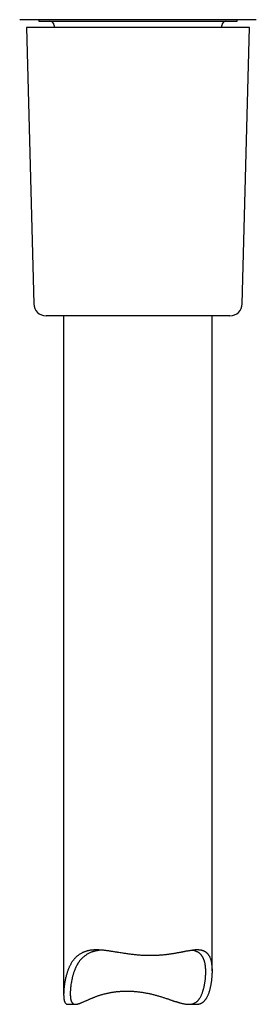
# Model space of a CAD drawing. Header units: millimetres. Extents: x 8 to 455, y 12 to 609.
# Tile 13 of 15: x 411 to 439, y 348 to 468. Entities that reach past the tile are written whole.
import ezdxf

# ---------------------------------------------------------------- set-up
doc = ezdxf.new("R2010")
doc.units = ezdxf.units.MM

msp = doc.modelspace()

# ---------------------------------------------------------------- linework, layer by layer
at = {"color": 7, "linetype": 'Continuous', "lineweight": 30}
for p, q in [((439.33, 467.6), (410.7, 467.6)), ((413.01, 467.6), (413.01, 467.41)), ((413.01, 467.41), (437.01, 467.41)), ((437.01, 467.41), (437.01, 467.6)), ((411.51, 466.66), (412.39, 433.12)), ((418.44, 466.66), (411.51, 466.66)), ((414.86, 466.91), (414.86, 466.66)), ((438.51, 466.66), (418.44, 466.66)), ((435.16, 466.66), (435.16, 466.91)), ((437.64, 433.12), (438.51, 466.66)), ((436.14, 431.66), (413.89, 431.66)), ((416.01, 431.66), (416.01, 349.32)), ((434.01, 352.19), (434.01, 431.66)), ((416.53, 348.14), (417.44, 348.14)), ((431.15, 348.14), (432.06, 348.14))]:
    msp.add_line(p, q, dxfattribs=at)
for centre, radius, start, end in [((414.36, 466.91), 0.5, 0, 90), ((435.66, 466.91), 0.5, 90, 180), ((413.89, 433.16), 1.5, 181.5, 270), ((436.14, 433.16), 1.5, 270, 358.5)]:
    msp.add_arc(centre, radius, start, end, dxfattribs=at)
for points, knots in [([(432.06, 348.14), (432.07, 348.14), (432.1, 348.14), (432.18, 348.14), (432.28, 348.15), (432.38, 348.17), (432.48, 348.19), (432.57, 348.22), (432.66, 348.26), (432.74, 348.3), (432.83, 348.36), (432.9, 348.41), (432.98, 348.48), (433.05, 348.55), (433.12, 348.62), (433.19, 348.71), (433.25, 348.79), (433.31, 348.89), (433.36, 348.98), (433.42, 349.08), (433.47, 349.19), (433.52, 349.31), (433.58, 349.46), (433.64, 349.63), (433.69, 349.81), (433.74, 349.98), (433.77, 350.12), (433.81, 350.26), (433.84, 350.41), (433.87, 350.57), (433.9, 350.73), (433.92, 350.91), (433.95, 351.09), (433.97, 351.3), (433.99, 351.5), (434, 351.7), (434.01, 351.89), (434.02, 352.09), (434.02, 352.29), (434.01, 352.47), (434, 352.63), (433.99, 352.78), (433.97, 352.92), (433.96, 353.06), (433.94, 353.18), (433.91, 353.31), (433.88, 353.44), (433.84, 353.58), (433.79, 353.72), (433.74, 353.83), (433.69, 353.93), (433.65, 354), (433.6, 354.08), (433.55, 354.15), (433.5, 354.22), (433.44, 354.28), (433.38, 354.34), (433.32, 354.4), (433.25, 354.45), (433.18, 354.5), (433.11, 354.54), (433.03, 354.58), (432.95, 354.61), (432.87, 354.65), (432.78, 354.67), (432.69, 354.69), (432.59, 354.71), (432.48, 354.72), (432.36, 354.73), (432.22, 354.74), (432.07, 354.74), (431.92, 354.73), (431.77, 354.71), (431.61, 354.69), (431.44, 354.67), (431.28, 354.65), (431.12, 354.62), (430.97, 354.59), (430.82, 354.57), (430.67, 354.54), (430.53, 354.51), (430.39, 354.48), (430.26, 354.46), (430.12, 354.43), (429.97, 354.4), (429.83, 354.38), (429.68, 354.35), (429.52, 354.32), (429.35, 354.29), (429.16, 354.26), (428.97, 354.24), (428.79, 354.21), (428.6, 354.18), (428.41, 354.16), (428.22, 354.14), (428.04, 354.12), (427.87, 354.11), (427.71, 354.09), (427.54, 354.08), (427.37, 354.07), (427.2, 354.06), (427.03, 354.06), (426.85, 354.05), (426.67, 354.05), (426.47, 354.05), (426.26, 354.05), (426.05, 354.05), (425.83, 354.06), (425.62, 354.07), (425.4, 354.08), (425.18, 354.1), (424.94, 354.12), (424.71, 354.14), (424.48, 354.17), (424.24, 354.19), (424.01, 354.22), (423.77, 354.25), (423.55, 354.29), (423.33, 354.32), (423.1, 354.35), (422.85, 354.39), (422.6, 354.43), (422.38, 354.47), (422.18, 354.5), (421.98, 354.53), (421.79, 354.56), (421.63, 354.59), (421.48, 354.61), (421.33, 354.63), (421.17, 354.65), (421, 354.67), (420.82, 354.69), (420.65, 354.71), (420.46, 354.72), (420.27, 354.73), (420.06, 354.74), (419.85, 354.74), (419.67, 354.73), (419.52, 354.72), (419.38, 354.7), (419.25, 354.69), (419.13, 354.67), (419, 354.64), (418.88, 354.61), (418.76, 354.58), (418.65, 354.54), (418.53, 354.5), (418.42, 354.46), (418.31, 354.41), (418.19, 354.35), (418.06, 354.27), (417.91, 354.18), (417.77, 354.08), (417.64, 353.98), (417.54, 353.88), (417.44, 353.78), (417.34, 353.68), (417.24, 353.57), (417.15, 353.45), (417.06, 353.33), (416.98, 353.2), (416.9, 353.07), (416.83, 352.94), (416.76, 352.8), (416.7, 352.67), (416.64, 352.54), (416.59, 352.41), (416.53, 352.27), (416.48, 352.12), (416.43, 351.96), (416.38, 351.8), (416.33, 351.62), (416.28, 351.42), (416.23, 351.22), (416.19, 351), (416.15, 350.79), (416.12, 350.58), (416.09, 350.37), (416.06, 350.16), (416.04, 349.97), (416.03, 349.79), (416.02, 349.63), (416.02, 349.47), (416.01, 349.32), (416.02, 349.19), (416.02, 349.08), (416.03, 348.98), (416.03, 348.89), (416.04, 348.81), (416.06, 348.72), (416.07, 348.64), (416.09, 348.56), (416.11, 348.49), (416.14, 348.42), (416.17, 348.36), (416.2, 348.31), (416.24, 348.26), (416.28, 348.23), (416.32, 348.2), (416.36, 348.17), (416.41, 348.15), (416.46, 348.14), (416.5, 348.14), (416.52, 348.14), (416.53, 348.14)], [0, 0, 0, 0, 0.000252, 0.004309, 0.008449, 0.012588, 0.016761, 0.020934, 0.024969, 0.029004, 0.033072, 0.037139, 0.041297, 0.045456, 0.049643, 0.053829, 0.057997, 0.062166, 0.066334, 0.070537, 0.074741, 0.078944, 0.085302, 0.091661, 0.09804, 0.10442, 0.108915, 0.113412, 0.118807, 0.124202, 0.129602, 0.135001, 0.14177, 0.14854, 0.155316, 0.162092, 0.168939, 0.175787, 0.182648, 0.189508, 0.195097, 0.200685, 0.206287, 0.211889, 0.216619, 0.221352, 0.22763, 0.233909, 0.240219, 0.246529, 0.250771, 0.255015, 0.259257, 0.263528, 0.267799, 0.27207, 0.276267, 0.280466, 0.284664, 0.288897, 0.293131, 0.297363, 0.301654, 0.305946, 0.310236, 0.314566, 0.318898, 0.323228, 0.328917, 0.334606, 0.340328, 0.34605, 0.351815, 0.357579, 0.363368, 0.369157, 0.374027, 0.378897, 0.383779, 0.38866, 0.392807, 0.396954, 0.401107, 0.405259, 0.409473, 0.413686, 0.417906, 0.422125, 0.427188, 0.432251, 0.437326, 0.4424, 0.447282, 0.452163, 0.457055, 0.461948, 0.466109, 0.47027, 0.474438, 0.478606, 0.482852, 0.487097, 0.491351, 0.495605, 0.500728, 0.505852, 0.51099, 0.516128, 0.521195, 0.526265, 0.531876, 0.537487, 0.543116, 0.548746, 0.554427, 0.560108, 0.565806, 0.571504, 0.576713, 0.581925, 0.588615, 0.59531, 0.600441, 0.605572, 0.610715, 0.615857, 0.61981, 0.623763, 0.627722, 0.63168, 0.636424, 0.641168, 0.645925, 0.650681, 0.656619, 0.662557, 0.668529, 0.674501, 0.678523, 0.682545, 0.686567, 0.69062, 0.694674, 0.698728, 0.702691, 0.706654, 0.710617, 0.714611, 0.718606, 0.7226, 0.728658, 0.734715, 0.740813, 0.74691, 0.751625, 0.756343, 0.761567, 0.766792, 0.772034, 0.777277, 0.78257, 0.787863, 0.793171, 0.798479, 0.803331, 0.808184, 0.812865, 0.817546, 0.823166, 0.828785, 0.834411, 0.840037, 0.847093, 0.85415, 0.861215, 0.868279, 0.875424, 0.882569, 0.889724, 0.89688, 0.902718, 0.908557, 0.91441, 0.920264, 0.925216, 0.930173, 0.933914, 0.937655, 0.941407, 0.94516, 0.94939, 0.953622, 0.957851, 0.962147, 0.966445, 0.970741, 0.974757, 0.978772, 0.982819, 0.986866, 0.991009, 0.995153, 0.999328, 1, 1, 1, 1]), ([(420.57, 354.71), (420.54, 354.71), (420.45, 354.7), (420.29, 354.68), (420.11, 354.65), (419.96, 354.62), (419.84, 354.6), (419.71, 354.56), (419.59, 354.53), (419.47, 354.49), (419.34, 354.44), (419.19, 354.38), (419.03, 354.3), (418.87, 354.21), (418.73, 354.12), (418.59, 354.02), (418.45, 353.91), (418.32, 353.8), (418.21, 353.69), (418.11, 353.59), (418.03, 353.5), (417.95, 353.4), (417.88, 353.3), (417.82, 353.21), (417.76, 353.12), (417.7, 353.03), (417.65, 352.94), (417.6, 352.84), (417.53, 352.71), (417.46, 352.57), (417.4, 352.42), (417.35, 352.3), (417.3, 352.17), (417.25, 352.03), (417.2, 351.88), (417.15, 351.72), (417.1, 351.55), (417.05, 351.35), (417, 351.1), (416.95, 350.83), (416.9, 350.56), (416.87, 350.3), (416.85, 350.1), (416.83, 349.94), (416.83, 349.82), (416.82, 349.71), (416.82, 349.59), (416.81, 349.47), (416.82, 349.34), (416.82, 349.22), (416.83, 349.1), (416.84, 348.99), (416.85, 348.87), (416.87, 348.77), (416.89, 348.68), (416.91, 348.6), (416.93, 348.53), (416.96, 348.46), (416.99, 348.4), (417.03, 348.34), (417.07, 348.3), (417.11, 348.25), (417.15, 348.22), (417.2, 348.19), (417.25, 348.17), (417.31, 348.15), (417.37, 348.14), (417.43, 348.14), (417.5, 348.14), (417.57, 348.15), (417.64, 348.16), (417.72, 348.18), (417.79, 348.2), (417.87, 348.22), (417.96, 348.25), (418.04, 348.28), (418.15, 348.33), (418.27, 348.38), (418.42, 348.44), (418.57, 348.51), (418.71, 348.57), (418.85, 348.63), (418.98, 348.69), (419.11, 348.75), (419.23, 348.8), (419.35, 348.86), (419.47, 348.9), (419.59, 348.95), (419.71, 349), (419.84, 349.05), (419.97, 349.1), (420.1, 349.15), (420.24, 349.19), (420.39, 349.25), (420.56, 349.3), (420.73, 349.35), (420.9, 349.39), (421.06, 349.43), (421.22, 349.47), (421.39, 349.51), (421.57, 349.55), (421.76, 349.58), (421.94, 349.61), (422.13, 349.64), (422.33, 349.66), (422.52, 349.69), (422.71, 349.7), (422.9, 349.72), (423.07, 349.73), (423.22, 349.73), (423.37, 349.74), (423.52, 349.74), (423.61, 349.74), (423.66, 349.74)], [0, 0, 0, 0, 0.004798, 0.015851, 0.026904, 0.034353, 0.041803, 0.049251, 0.056758, 0.064266, 0.071773, 0.082752, 0.093731, 0.104785, 0.115839, 0.127, 0.138161, 0.149387, 0.160612, 0.168759, 0.176905, 0.185072, 0.193239, 0.200178, 0.207117, 0.214067, 0.221017, 0.228069, 0.23512, 0.249239, 0.257707, 0.266175, 0.274653, 0.283132, 0.293808, 0.304485, 0.315174, 0.325863, 0.343982, 0.362112, 0.378676, 0.39525, 0.411108, 0.419043, 0.426978, 0.434529, 0.442081, 0.451111, 0.460141, 0.469195, 0.47825, 0.487356, 0.496463, 0.50562, 0.514777, 0.522288, 0.529799, 0.537355, 0.544912, 0.552627, 0.560341, 0.568117, 0.575894, 0.583407, 0.59092, 0.598488, 0.606056, 0.613779, 0.621502, 0.629271, 0.63704, 0.644693, 0.652349, 0.660002, 0.667718, 0.675435, 0.683152, 0.694834, 0.706518, 0.718256, 0.729995, 0.738967, 0.74794, 0.756931, 0.765923, 0.773561, 0.7812, 0.788849, 0.796499, 0.804261, 0.812022, 0.819797, 0.827571, 0.836902, 0.846232, 0.855587, 0.864943, 0.873268, 0.881599, 0.890816, 0.900033, 0.909278, 0.918524, 0.927858, 0.937193, 0.94656, 0.955927, 0.964497, 0.973073, 0.979797, 0.986524, 0.99326, 1, 1, 1, 1]), ([(423.66, 349.74), (423.72, 349.74), (423.85, 349.74), (424.05, 349.74), (424.25, 349.73), (424.46, 349.72), (424.67, 349.7), (424.89, 349.68), (425.1, 349.66), (425.31, 349.63), (425.53, 349.6), (425.73, 349.57), (425.93, 349.53), (426.12, 349.49), (426.31, 349.46), (426.5, 349.41), (426.7, 349.37), (426.9, 349.32), (427.1, 349.27), (427.29, 349.21), (427.49, 349.16), (427.69, 349.1), (427.88, 349.04), (428.06, 348.98), (428.24, 348.92), (428.41, 348.86), (428.57, 348.81), (428.73, 348.76), (428.89, 348.7), (429.03, 348.65), (429.17, 348.6), (429.3, 348.56), (429.43, 348.52), (429.55, 348.48), (429.68, 348.44), (429.81, 348.4), (429.93, 348.36), (430.06, 348.32), (430.2, 348.28), (430.35, 348.25), (430.49, 348.22), (430.62, 348.19), (430.75, 348.17), (430.88, 348.15), (431, 348.14), (431.11, 348.14), (431.23, 348.14), (431.35, 348.15), (431.46, 348.16), (431.56, 348.18), (431.67, 348.21), (431.76, 348.25), (431.86, 348.29), (431.95, 348.34), (432.04, 348.4), (432.12, 348.46), (432.21, 348.53), (432.28, 348.61), (432.35, 348.68), (432.4, 348.76), (432.47, 348.85), (432.54, 348.96), (432.62, 349.09), (432.68, 349.23), (432.75, 349.38), (432.81, 349.53), (432.86, 349.68), (432.9, 349.82), (432.94, 349.95), (432.97, 350.08), (433.01, 350.23), (433.04, 350.37), (433.07, 350.51), (433.09, 350.66), (433.12, 350.81), (433.14, 350.97), (433.16, 351.12), (433.18, 351.27), (433.19, 351.42), (433.2, 351.58), (433.21, 351.73), (433.21, 351.87), (433.22, 352.02), (433.21, 352.16), (433.21, 352.29), (433.21, 352.43), (433.2, 352.58), (433.18, 352.74), (433.16, 352.91), (433.13, 353.08), (433.1, 353.22), (433.06, 353.34), (433.03, 353.45), (433, 353.55), (432.96, 353.64), (432.92, 353.73), (432.87, 353.82), (432.82, 353.91), (432.77, 353.99), (432.72, 354.07), (432.66, 354.14), (432.59, 354.21), (432.52, 354.28), (432.45, 354.34), (432.37, 354.4), (432.29, 354.45), (432.2, 354.5), (432.11, 354.54), (432.02, 354.58), (431.93, 354.61), (431.84, 354.64), (431.75, 354.66), (431.67, 354.68), (431.61, 354.69), (431.6, 354.69)], [0, 0, 0, 0, 0.0087645, 0.0175359, 0.0272542, 0.0369724, 0.0467283, 0.0564842, 0.0663503, 0.0762164, 0.0861196, 0.0960228, 0.1050891, 0.114162, 0.1229166, 0.1316768, 0.1413655, 0.1510543, 0.1607712, 0.1704882, 0.1802838, 0.1900795, 0.1999003, 0.209721, 0.2186925, 0.2276684, 0.2361007, 0.2445331, 0.2529797, 0.2614264, 0.2686025, 0.2757786, 0.2829647, 0.2901509, 0.2974446, 0.3047383, 0.3120455, 0.3193527, 0.3281276, 0.3369024, 0.3457118, 0.3545211, 0.3624727, 0.370424, 0.3784158, 0.3864073, 0.3945452, 0.402683, 0.4108823, 0.4190814, 0.4270375, 0.4349935, 0.4430165, 0.4510395, 0.4592673, 0.4674953, 0.4757886, 0.4840821, 0.491161, 0.498242, 0.5053213, 0.5160301, 0.5267395, 0.5375482, 0.5483573, 0.5592101, 0.5700631, 0.5788335, 0.587607, 0.5968781, 0.6061493, 0.6154294, 0.6247095, 0.6345012, 0.644293, 0.6540914, 0.6638898, 0.6737595, 0.6836291, 0.6935063, 0.7033834, 0.7128675, 0.7223516, 0.731846, 0.7413403, 0.7503925, 0.759448, 0.7721318, 0.7848154, 0.7975515, 0.8102872, 0.8188433, 0.8274008, 0.8359568, 0.8445659, 0.8531766, 0.8617856, 0.8702706, 0.8787573, 0.8872421, 0.8957932, 0.9043462, 0.9128972, 0.9215622, 0.9302294, 0.9388942, 0.9476459, 0.9564001, 0.9651517, 0.9727637, 0.9803772, 0.9879892, 0.9956594, 1, 1, 1, 1])]:
    msp.add_open_spline(points, degree=3, knots=knots, dxfattribs=at)

doc.saveas('drawing.dxf')
